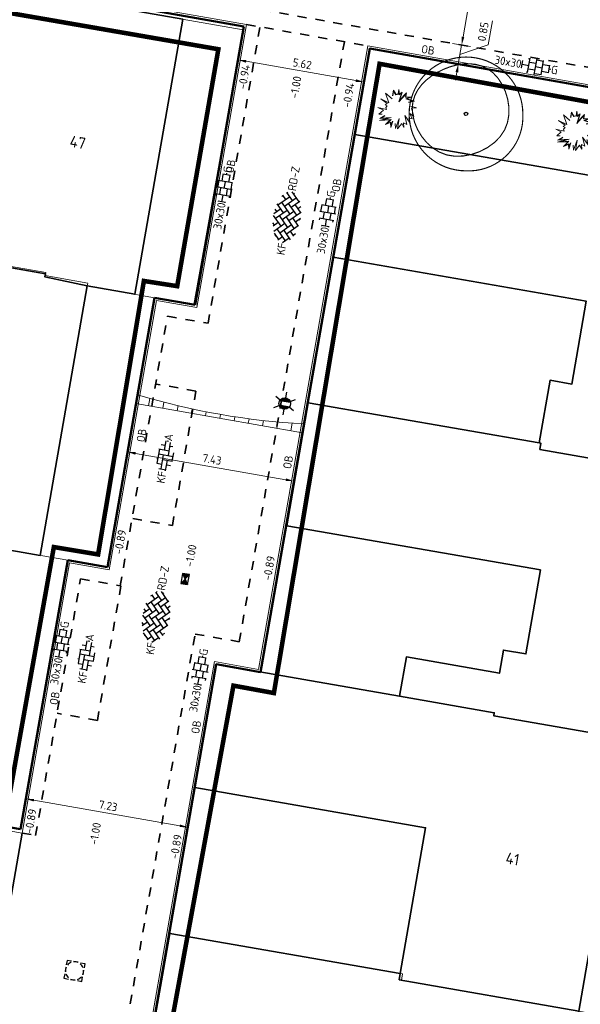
# Model space of a CAD drawing. Header units: metres. Extents: x 2514 to 227642, y 1683 to 852646.
# Tile 131 of 256: x 113781 to 113805, y 426273 to 426316. Entities that reach past the tile are written whole.
import ezdxf
from ezdxf.enums import TextEntityAlignment as Align
from ezdxf.lldxf.tags import DXFTag

# ---------------------------------------------------------------- set-up
doc = ezdxf.new("R2010")
doc.units = ezdxf.units.M
doc.linetypes.add('XX-CENTER', pattern=[8, 5, -1, 1, -1])
doc.linetypes.add('ZZ-HIDDEN-SO', pattern=[4, 2, -2])
doc.layers.get('Defpoints').update_dxf_attribs({"color": 244, "lineweight": 35})
for name, color, linetype, lineweight in [('B-WE-GR-BOOM-S', 252, 'Continuous', 25), ('B-WE-GR-HEESTER-S', 252, 'Continuous', 18), ('B-WE-IE-TERREINAFSCHEIDING_KUNSTMATIG_HEKWERK-G', 252, 'IE-TERREINAFSCHEIDING-KUNSTMATIG', 18), ('B-WE-KG-GRENS_PERCEEL-GV', 252, 'KG-PERCEEL', 18), ('B-WE-OG-BEBOUWING-GV', 4, 'Continuous', 35), ('B-WE-OG-BEBOUWING_HUISNUMMER-T25-200', 7, 'Continuous', 25), ('N-WE-IE-MEUBILAIR_WEGMEUBILAIR_LICHTMAST-S', 7, 'Continuous', 25), ('N-WE-KG-WERKGRENS-G', 7, 'XX-CENTER', 35), ('N-WE-RI-HWA_KOLK-S', 150, 'Continuous', 25), ('N-WE-RI-PUT-OPHOOGTEBRENGEN-S', 7, 'Continuous', 25), ('N-WE-VH-KANTOPSLUITING-T18', 1, 'Continuous', 18), ('N-WE-VH-KANTOPSLUITING_ACHTERKANTBAND-G', 1, 'Continuous', 50), ('N-WE-VH-KANTOPSLUITING_GELEIDEBAND-G', 2, 'Continuous', 35), ('N-WE-VH-KANTOPSLUITING_OPSLUITBAND_100X200-G', 1, 'Continuous', 18), ('N-WE-VH-M', 7, 'Continuous', 18), ('N-WE-VH-MATERIAALGRENS-G', 7, 'ZZ-HIDDEN-SO', 35), ('N-WE-VH-NAP-T18', 1, 'Continuous', 18), ('N-WE-VH-VERHARDING_BETONSTRAATSTEEN-S', 1, 'Continuous', 25), ('N-WE-VH-VERHARDING_STRAATBAKSTEEN-S', 1, 'Continuous', 5), ('N-WE-VH-VERHARDING_TEGEL-S', 1, 'Continuous', 25), ('N-WE-VH-VERKANTING-G', 252, 'Continuous', 5)]:
    doc.layers.add(name, color=color, linetype=linetype, lineweight=lineweight)
doc.styles.add('ISO', font='NLCS-ISO.ttf')
doc.styles.add('NLCS-ISO', font='NLCS-ISO.ttf', dxfattribs={"height": 1.8})
doc.styles.add('NLCS-ISO-M200-T18', font='NLCS-ISO.ttf', dxfattribs={"height": 0.36})
doc.styles.add('NLCS-ISO-M200-T25', font='NLCS-ISO.ttf', dxfattribs={"height": 0.5})
doc.styles.get("Standard").update_dxf_attribs({"font": 'romans'})
doc.linetypes.add('IE-TERREINAFSCHEIDING-KUNSTMATIG', pattern='A,4,[82,NLCS.SHX,S=0.75,R=90,X=0,Y=0],4,-2', length=10)
tags = doc.linetypes.add('KG-PERCEEL', pattern='A,5.5,-2,["P",Standard,S=1.8,R=0,X=-0.5,Y=-0.9],-2,5.5,-2,[5,NLCS.SHX,S=0.75,R=0,X=0,Y=0],-2', length=19).pattern_tags.tags
tags[6] = DXFTag(74, 10)
doc.dimstyles.new('NLCS-M200-T18-PIJL_L2_H1', dxfattribs={"dimscale": 0.2, "dimtxt": 2.5, "dimasz": 1.8, "dimexe": 2, "dimexo": 2, "dimgap": 0.7, "dimtad": 1, "dimzin": 0, "dimdsep": 46, "dimtxsty": 'NLCS-ISO-M200-T18', "dimcen": 0, "dimdle": 2, "dimclrd": 256, "dimclre": 256, "dimclrt": 1, "dimadec": 1, "dimazin": 0, "dimtfac": 1, "dimtdec": 3, "dimtofl": 0, "dimtmove": 0, "dimatfit": 3, "dimfxl": 2, "dimfxlon": 1, "dimtfillclr": 256, "dimtolj": 1, "dimtzin": 0, "dimlwd": -1, "dimlwe": -1, "dimarcsym": 0})

# ---------------------------------------------------------------- blocks, each defined once
blk = doc.blocks.new('SVH-BSS_KEIFORMAAT_KEPER-SO')
at = {"ltscale": 0.1}
for p, q in [((-2.48, 2.48), (-1.48, 1.48)), ((-2.23, 0.74), (-0.21, 2.76)), ((-2.23, 2.23), (-1.85, 2.61)), ((-0.74, 2.23), (1.48, 0)), ((0.22, 2.75), (1.48, 1.48)), ((0.74, 2.23), (1.2, 2.68)), ((0.74, 0.74), (2.45, 2.45)), ((2.23, 2.23), (4.45, 0)), ((-5.34, 0.88), (-4.45, 0)), ((-5.2, 0.74), (-4.03, 1.91)), ((-5.2, -0.74), (-2.97, 1.48)), ((-4.81, -1.84), (-2.97, 0)), ((-4.56, 1.6), (-4.45, 1.48)), ((-3.71, 0.74), (-1.48, -1.48)), ((-3.6, 2.11), (-1.48, 0)), ((-2.23, -0.74), (0, 1.48)), ((-2.23, -2.23), (0, 0)), ((-0.74, 0.74), (1.48, -1.48)), ((0.74, -0.74), (2.97, 1.48)), ((0.74, -2.23), (2.97, 0)), ((2.23, 0.74), (4.45, -1.48)), ((3.71, 0.74), (4.5, 1.53)), ((3.71, -0.74), (5.25, 0.79)), ((4.22, 1.72), (4.45, 1.48)), ((5.2, 0.74), (5.39, 0.55)), ((-5.73, -0.2), (-4.45, -1.48)), ((-3.89, -2.41), (-2.97, -1.48)), ((-3.71, -0.74), (-1.48, -2.97)), ((-1.59, -3.08), (0, -1.48)), ((-0.74, -0.74), (1.48, -2.97)), ((1.36, -3.09), (2.97, -1.48)), ((2.23, -0.74), (3.84, -2.36)), ((3.71, -2.23), (5.57, -0.37)), ((5.2, -0.74), (5.41, -0.95)), ((-3.71, -2.23), (-3.27, -2.67)), ((-0.74, -2.23), (0.21, -3.18)), ((-0.22, -3.19), (0, -2.97)), ((2.23, -2.23), (2.78, -2.78))]:
    blk.add_line(p, q, dxfattribs=at)
at = {"style": 'NLCS-ISO'}
blk.add_attdef('FORMAAT', text='', height=1.8, dxfattribs=at).set_placement((-5.83, -0.22), align=Align.MIDDLE_RIGHT)
blk.add_attdef('KLEUR', text='', height=1.8, dxfattribs=at).set_placement((5.82, -0.22), align=Align.MIDDLE_LEFT)
at = {"style": 'NLCS-ISO', "flags": 1}
blk.add_attdef('FUNCTIE', text='', height=1.8, dxfattribs=at).set_placement((0.12, -3.58), align=Align.MIDDLE_CENTER)
blk = doc.blocks.new('SVH-BSS_KEIFORMAAT_ELLEBOOG_KL-SO-flat-89')
at = {"layer": 'N-WE-VH-VERHARDING_BETONSTRAATSTEEN-S', "ltscale": 0.2}
for p, q in [((-0.177, 0.504), (0.005, 0.472)), ((-0.032, 0.265), (0.039, 0.667)), ((0.082, 0.672), (0.152, 0.659)), ((0.139, 0.022), (0.24, 0.598)), ((0.212, 0.436), (0.339, 0.413)), ((-0.348, -0.319), (-0.238, 0.302)), ((-0.284, 0.31), (0.175, 0.229)), ((-0.275, 0.095), (0.346, -0.014)), ((-0.177, -0.562), (-0.068, 0.058)), ((0.309, -0.221), (0.374, 0.144)), ((-0.373, -0.101), (-0.311, -0.112)), ((-0.361, -0.317), (-0.141, -0.355)), ((-0.104, -0.148), (0.316, -0.222)), ((0.021, -0.645), (0.102, -0.185)), ((0.066, -0.392), (0.231, -0.421)), ((-0.282, -0.544), (0.03, -0.599))]:
    blk.add_line(p, q, dxfattribs=at)
at = {"layer": 'N-WE-VH-VERHARDING_BETONSTRAATSTEEN-S', "style": 'NLCS-ISO'}
blk.add_attdef('KLEUR', text='', height=0.36, rotation=80.0136, dxfattribs=at).set_placement((0.118, 0.669), align=Align.MIDDLE_LEFT)
at = {"layer": 'N-WE-VH-VERHARDING_BETONSTRAATSTEEN-S', "style": 'NLCS-ISO', "flags": 1}
blk.add_attdef('FUNCTIE', text='', height=0.36, rotation=80.0136, dxfattribs=at).set_placement((0.71, -0.101), align=Align.MIDDLE_CENTER)
at = {"layer": 'N-WE-VH-VERHARDING_BETONSTRAATSTEEN-S', "style": 'NLCS-ISO'}
blk.add_attdef('FORMAAT', text='', height=0.36, rotation=80.0136, dxfattribs=at).set_placement((-0.118, -0.669), align=Align.MIDDLE_RIGHT)
blk = doc.blocks.new('SVH-BSS_KEIFORMAAT_ELLEBOOG_KL-SO-flat-90')
at = {"layer": 'N-WE-VH-VERHARDING_BETONSTRAATSTEEN-S', "ltscale": 0.2}
for p, q in [((-0.177, 0.504), (0.005, 0.472)), ((-0.032, 0.265), (0.039, 0.667)), ((0.082, 0.672), (0.152, 0.659)), ((0.139, 0.022), (0.24, 0.598)), ((0.212, 0.436), (0.339, 0.413)), ((-0.348, -0.319), (-0.238, 0.302)), ((-0.284, 0.31), (0.175, 0.229)), ((-0.275, 0.095), (0.346, -0.014)), ((-0.177, -0.562), (-0.068, 0.058)), ((0.309, -0.221), (0.374, 0.144)), ((-0.373, -0.101), (-0.311, -0.112)), ((-0.361, -0.317), (-0.141, -0.355)), ((-0.104, -0.148), (0.316, -0.222)), ((0.021, -0.645), (0.102, -0.185)), ((0.066, -0.392), (0.231, -0.421)), ((-0.282, -0.544), (0.03, -0.599))]:
    blk.add_line(p, q, dxfattribs=at)
at = {"layer": 'N-WE-VH-VERHARDING_BETONSTRAATSTEEN-S', "style": 'NLCS-ISO'}
blk.add_attdef('KLEUR', text='', height=0.36, rotation=80.0136, dxfattribs=at).set_placement((0.118, 0.669), align=Align.MIDDLE_LEFT)
at = {"layer": 'N-WE-VH-VERHARDING_BETONSTRAATSTEEN-S', "style": 'NLCS-ISO', "flags": 1}
blk.add_attdef('FUNCTIE', text='', height=0.36, rotation=80.0136, dxfattribs=at).set_placement((0.71, -0.101), align=Align.MIDDLE_CENTER)
at = {"layer": 'N-WE-VH-VERHARDING_BETONSTRAATSTEEN-S', "style": 'NLCS-ISO'}
blk.add_attdef('FORMAAT', text='', height=0.36, rotation=80.0136, dxfattribs=at).set_placement((-0.118, -0.669), align=Align.MIDDLE_RIGHT)
blk = doc.blocks.new('SRI-PUT_OPHOOGTEBRENGEN-SO-flat-40')
at = {"layer": 'N-WE-RI-PUT-OPHOOGTEBRENGEN-S', "lineweight": -3}
for points in [[(-0.126, 0.43), (-0.323, 0.464), (-0.358, 0.267)], [(-0.375, 0.169), (-0.409, -0.028)], [(0.169, 0.378), (-0.028, 0.413)], [(0.379, -0.166), (0.413, 0.031)], [(-0.426, -0.127), (-0.461, -0.324), (-0.263, -0.358)], [(-0.165, -0.375), (0.032, -0.41)], [(0.131, -0.427), (0.328, -0.461), (0.362, -0.264)]]:
    blk.add_lwpolyline(points, dxfattribs=at)
at = {"layer": 'N-WE-RI-PUT-OPHOOGTEBRENGEN-S'}
blk.add_lwpolyline([(0.268, 0.361), (0.465, 0.327), (0.431, 0.13)], dxfattribs=at)
at = {"layer": 'N-WE-RI-PUT-OPHOOGTEBRENGEN-S', "lineweight": -3, "ltscale": 0.2}
for start, end in [(155.121, 185.121), (110.121, 140.121), (65.1258, 95.1258), (20.1258, 50.1258), (335.1258, 5.1258), (200.121, 230.121), (245.121, 275.121), (290.1258, 320.1258)]:
    blk.add_arc((0.002, 0.002), 0.4, start, end, dxfattribs=at)
blk = doc.blocks.new('*D479')
at = {"layer": 'Defpoints', "color": 0, "transparency": 16777216}
for p in [(113780.775, 426280.479), (113788.13, 426280.58), (113787.895, 426279.242)]:
    blk.add_point(p, dxfattribs=at)
at = {"layer": 'N-WE-VH-M', "transparency": 16777216}
for p, q in [((113780.943, 426281.434), (113781.081, 426282.222)), ((113781.366, 426281.766), (113787.775, 426280.642)), ((113788.06, 426280.186), (113788.199, 426280.974))]:
    blk.add_line(p, q, dxfattribs=at)
for points in [[(113781.377, 426281.825), (113781.356, 426281.706), (113781.012, 426281.828)], [(113787.785, 426280.701), (113787.765, 426280.583), (113788.13, 426280.58)]]:
    blk.add_solid(points, dxfattribs=at)
at = {"layer": 'N-WE-VH-M', "color": 1, "transparency": 16777216, "insert": (113784.626, 426281.519), "char_height": 0.36, "attachment_point": 5, "rotation": 350.0559, "style": 'NLCS-ISO-M200-T18'}
blk.add_mtext('\\A1;7.23', dxfattribs=at)
blk = doc.blocks.new('*D480')
at = {"layer": 'Defpoints', "color": 0, "transparency": 16777216}
for p in [(113785.481, 426297.066), (113785.137, 426295.103), (113792.452, 426293.821)]:
    blk.add_point(p, dxfattribs=at)
at = {"layer": 'N-WE-VH-M', "transparency": 16777216}
for p, q in [((113785.412, 426296.672), (113785.55, 426297.46)), ((113792.441, 426295.845), (113785.836, 426297.004)), ((113792.726, 426295.389), (113792.865, 426296.177))]:
    blk.add_line(p, q, dxfattribs=at)
for points in [[(113785.846, 426297.063), (113785.825, 426296.944), (113785.481, 426297.066)], [(113792.451, 426295.905), (113792.431, 426295.786), (113792.796, 426295.783)]]:
    blk.add_solid(points, dxfattribs=at)
at = {"layer": 'N-WE-VH-M', "color": 1, "transparency": 16777216, "insert": (113789.194, 426296.74), "char_height": 0.36, "attachment_point": 5, "rotation": 350.0559, "style": 'NLCS-ISO-M200-T18'}
blk.add_mtext('\\A1;7.43', dxfattribs=at)
blk = doc.blocks.new('*D481')
at = {"layer": 'Defpoints', "color": 0, "transparency": 16777216}
for p in [(113790.595, 426315.76), (113796.128, 426314.79), (113790.337, 426314.29)]:
    blk.add_point(p, dxfattribs=at)
at = {"layer": 'N-WE-VH-M', "transparency": 16777216}
for p, q in [((113790.406, 426314.684), (113790.268, 426313.896)), ((113795.516, 426313.382), (113790.692, 426314.228)), ((113795.939, 426313.714), (113795.801, 426312.926))]:
    blk.add_line(p, q, dxfattribs=at)
for points in [[(113790.702, 426314.287), (113790.681, 426314.169), (113790.337, 426314.29)], [(113795.526, 426313.441), (113795.505, 426313.323), (113795.87, 426313.32)]]:
    blk.add_solid(points, dxfattribs=at)
at = {"layer": 'N-WE-VH-M', "color": 1, "transparency": 16777216, "insert": (113793.159, 426314.12), "char_height": 0.36, "attachment_point": 5, "rotation": 350.0559, "style": 'NLCS-ISO-M200-T18'}
blk.add_mtext('\\A1;5.62', dxfattribs=at)
blk = doc.blocks.new('*D482')
at = {"layer": 'Defpoints', "color": 0, "transparency": 16777216}
for p in [(113799.708, 426319.795), (113800.98, 426319.572), (113798.893, 426315.167)]:
    blk.add_point(p, dxfattribs=at)
at = {"layer": 'N-WE-VH-M', "transparency": 16777216}
for p, q in [((113800.586, 426319.641), (113801.374, 426319.503)), ((113800.23, 426315.298), (113800.918, 426319.218)), ((113799.774, 426315.012), (113800.562, 426314.874))]:
    blk.add_line(p, q, dxfattribs=at)
for points in [[(113800.858, 426319.228), (113800.977, 426319.207), (113800.98, 426319.572)], [(113800.171, 426315.308), (113800.289, 426315.287), (113800.168, 426314.943)]]:
    blk.add_solid(points, dxfattribs=at)
at = {"layer": 'N-WE-VH-M', "color": 1, "transparency": 16777216, "insert": (113800.259, 426317.313), "char_height": 0.36, "attachment_point": 5, "rotation": 80.0559, "style": 'NLCS-ISO-M200-T18'}
blk.add_mtext('\\A1;4.70', dxfattribs=at)
blk = doc.blocks.new('*D484')
at = {"layer": 'Defpoints', "color": 0, "transparency": 16777216}
for p in [(113798.893, 426315.167), (113798.745, 426314.329), (113800.021, 426314.106)]:
    blk.add_point(p, dxfattribs=at)
at = {"layer": 'N-WE-VH-M', "transparency": 16777216}
for p, q in [((113800.23, 426315.298), (113800.292, 426315.652)), ((113801.337, 426314.951), (113801.522, 426316.007)), ((113799.774, 426315.012), (113800.562, 426314.874)), ((113800.168, 426314.943), (113800.021, 426314.106)), ((113800.168, 426314.943), (113800.021, 426314.106)), ((113800.095, 426314.524), (113801.337, 426314.951)), ((113799.627, 426314.175), (113800.415, 426314.037)), ((113799.959, 426313.751), (113799.897, 426313.397))]:
    blk.add_line(p, q, dxfattribs=at)
for points in [[(113800.171, 426315.308), (113800.289, 426315.287), (113800.168, 426314.943)], [(113799.9, 426313.762), (113800.018, 426313.741), (113800.021, 426314.106)]]:
    blk.add_solid(points, dxfattribs=at)
at = {"layer": 'N-WE-VH-M', "color": 1, "transparency": 16777216, "insert": (113801.114, 426315.534), "char_height": 0.36, "attachment_point": 5, "rotation": 80.0559, "style": 'NLCS-ISO-M200-T18'}
blk.add_mtext('\\A1;0.85', dxfattribs=at)
blk = doc.blocks.new('N-SRI-KOLK_STRAAT_450X300-SO')
h = blk.add_hatch(color=256)
h.dxf.hatch_style = 1
h.paths.add_polyline_path([(0, 0.75), (-1.125, 1.5), (-1.125, 0)])
h.paths.add_polyline_path([(1.125, 1.5), (0, 0.75), (1.125, 0)])
for p, q in [((-1.125, 0), (1.125, 1.5)), ((1.125, 0), (-1.125, 1.5))]:
    blk.add_line(p, q)
at = {"flags": 128}
blk.add_lwpolyline([(-1.125, 0), (1.125, 0), (1.125, 1.5), (-1.125, 1.5)], close=True, dxfattribs=at)
blk = doc.blocks.new('SVH-TEGEL_300X300_DUN_HALFST_KL-SO')
for p, q in [((-3.08, 0.75), (-3, 0.75)), ((-3, -0.83), (-3, 0.83)), ((-3, 0), (-1.5, 0)), ((-1.84, 1.5), (-1.5, 1.5)), ((-1.5, -1.6), (-1.5, 1.6)), ((-1.5, 0.75), (0, 0.75)), ((0, -1.78), (0, 1.78)), ((0, 1.5), (1.5, 1.5)), ((0, 0), (1.5, 0)), ((1.5, -1.6), (1.5, 1.6)), ((1.5, 0.75), (3, 0.75)), ((3, -0.83), (3, 0.83)), ((3, 0), (3.39, 0)), ((-3.08, -0.75), (-3, -0.75)), ((-1.84, -1.5), (-1.5, -1.5)), ((-1.5, -0.75), (0, -0.75)), ((0, -1.5), (1.5, -1.5)), ((1.5, -0.75), (3, -0.75))]:
    blk.add_line(p, q)
at = {"style": 'NLCS-ISO'}
blk.add_attdef('FORMAAT', text='', height=1.8, dxfattribs=at).set_placement((-3.18, 0), align=Align.MIDDLE_RIGHT)
blk.add_attdef('KLEUR', text='', height=1.8, dxfattribs=at).set_placement((3.49, 0), align=Align.MIDDLE_LEFT)
at = {"style": 'NLCS-ISO', "flags": 1}
blk.add_attdef('FUNCTIE', text='', height=1.8, dxfattribs=at).set_placement((0.12, -3.58), align=Align.MIDDLE_CENTER)
blk = doc.blocks.new('N-SIE-WEG_LICHTMAST-SO')
h = blk.add_hatch(color=256)
h.paths.add_polyline_path([(1.16, 0.5, 0.658505), (-1.16, 0.5)])
h.paths.add_polyline_path([(-1.16, -0.5, 0.658505), (1.16, -0.5)])
at = {"flags": 128}
for points in [[(0, 1.27), (0, 2.53)], [(-2.19, 1.27), (-1.1, 0.63)], [(-1.16, 0.5), (1.16, 0.5)], [(1.1, 0.63), (2.19, 1.27)], [(-2.19, -1.27), (-1.1, -0.63)], [(-1.16, -0.5), (1.16, -0.5)], [(0, -1.27), (0, -2.53)], [(2.19, -1.27), (1.1, -0.63)]]:
    blk.add_lwpolyline(points, dxfattribs=at)
at = {"ltscale": 0.5}
blk.add_circle((0, 0), 1.27, dxfattribs=at)
at = {"style": 'NLCS-ISO'}
blk.add_attdef('TYPE', text='', height=1.8, dxfattribs=at).set_placement((0, 2.53), align=Align.BOTTOM_CENTER)
blk = doc.blocks.new('SGR-BOOM_03')
at = {"const_width": 0.1, "flags": 128}
blk.add_lwpolyline([(-5, 0, -0.414214), (0, 5, -0.414214), (5, 0, -0.443396), (0, -5, -0.414214)], format="xyb", close=True, dxfattribs=at)
at = {"const_width": 0.1}
blk.add_lwpolyline([(2.39, 3.603), (2.811, 3.145), (3.171, 2.595), (3.459, 1.977), (3.662, 1.31), (3.77, 0.617), (3.768, -0.082), (3.647, -0.765), (3.393, -1.411), (3, -2), (2.489, -2.519), (1.882, -2.959), (1.206, -3.309), (0.485, -3.559), (-0.255, -3.698), (-0.991, -3.716), (-1.696, -3.602), (-2.348, -3.352), (-2.938, -2.982), (-3.457, -2.515), (-3.898, -1.974), (-4.254, -1.381), (-4.516, -0.758), (-4.676, -0.129), (-4.729, 0.485), (-4.668, 1.063), (-4.502, 1.602), (-4.245, 2.1), (-3.906, 2.555), (-3.499, 2.966), (-3.035, 3.331), (-2.526, 3.648), (-1.984, 3.917), (-1.42, 4.135), (-0.844, 4.295), (-0.264, 4.389), (0.311, 4.41), (0.873, 4.349), (1.413, 4.2), (1.921, 3.953)], close=True, dxfattribs=at)
blk.add_circle((0, 0), 0.15)
blk = doc.blocks.new('SGR-HEESTER_06')
at = {"flags": 128}
for points in [[(-0.247, 0.404), (-0.57, 0.602), (-0.353, 0.199), (-0.738, 0.311), (-0.415, 0.156), (-0.502, 0.094), (-0.402, 0.063), (-0.458, -0.018), (-0.415, -0.105), (-0.8, -0.08), (-0.539, -0.161), (-0.707, -0.359), (-0.564, -0.335)], [(-0.247, 0.534), (-0.247, 0.776), (-0.104, 0.615), (-0.104, 0.615), (-0.018, 0.652), (-0.018, 0.857), (0.045, 0.652), (0.15, 0.758), (0.131, 0.652), (0.094, 0.391), (0.336, 0.77), (0.343, 0.59), (0.585, 0.609), (0.398, 0.503), (0.74, 0.46), (0.492, 0.36)], [(-0.232, 0.534), (-0.232, 0.736), (-0.109, 0.596), (-0.002, 0.642), (-0.002, 0.753), (0.037, 0.623), (0.127, 0.712), (0.116, 0.654), (0.069, 0.324), (0.323, 0.72), (0.328, 0.573), (0.517, 0.588), (0.351, 0.494), (0.679, 0.452), (0.486, 0.375)], [(0.628, 0.224), (0.876, 0.187), (0.672, 0.131), (0.827, -0.204), (0.628, -0.111), (0.771, -0.316), (0.628, -0.31), (0.715, -0.521), (0.423, -0.229), (0.591, -0.608), (0.423, -0.552), (0.479, -0.763), (0.355, -0.601), (0.206, -0.856), (0.212, -0.403), (0.125, -0.862), (0.069, -0.645)], [(-0.049, -0.564), (-0.092, -0.85), (-0.136, -0.645), (-0.34, -0.769), (-0.173, -0.533), (-0.626, -0.632), (-0.272, -0.459), (-0.638, -0.546), (-0.44, -0.378)], [(-0.064, -0.562), (-0.095, -0.764), (-0.125, -0.621), (-0.285, -0.718), (-0.137, -0.51), (-0.506, -0.59), (-0.143, -0.412), (-0.579, -0.516), (-0.43, -0.39)]]:
    blk.add_lwpolyline(points, dxfattribs=at)

msp = doc.modelspace()

# ---------------------------------------------------------------- hatches: boundary and pattern name
at = {"layer": 'N-WE-VH-VERKANTING-G', "ltscale": 0.2}
h = msp.add_hatch(dxfattribs=at)
h.set_pattern_fill('ANSI31', color=256, scale=0.2, angle=45)
h.set_pattern_definition([(80.05005, (113662.62477, 426390.9574), (-0.625449, 0.1097203), [])])
edge = h.paths.add_edge_path()
edge.add_line((113793.237, 426298.299), (113793.167, 426297.905))
edge.add_line((113793.167, 426297.905), (113785.849, 426299.188))
edge.add_line((113785.849, 426299.188), (113785.919, 426299.582))
edge.add_arc((113794.881, 426329.189), 30.934, 253.1587, 266.9531)

# ---------------------------------------------------------------- linework, layer by layer
at = {"layer": 'B-WE-IE-TERREINAFSCHEIDING_KUNSTMATIG_HEKWERK-G', "ltscale": 0.2}
for points in [[(113794.527, 426305.622), (113793.419, 426299.229)], [(113792.478, 426293.825), (113791.29, 426287.403)]]:
    msp.add_lwpolyline(points, dxfattribs=at)
at = {"layer": 'B-WE-KG-GRENS_PERCEEL-GV', "ltscale": 0.2}
for points in [[(113786.663, 426303.841), (113788.391, 426303.539), (113790.564, 426315.616), (113772.281, 426318.813), (113770.411, 426319.14), (113768.319, 426307.303), (113781.883, 426304.951), (113781.859, 426304.813), (113783.73, 426304.486), (113783.708, 426304.358)], [(113815.415, 426295.108), (113817.533, 426307.173), (113795.466, 426311.015), (113793.414, 426299.23), (113803.655, 426297.447), (113803.609, 426297.181)], [(113782.849, 426292.306), (113779.55, 426292.883), (113779.572, 426293.011), (113777.701, 426293.338), (113777.725, 426293.476), (113764.036, 426295.868), (113761.72, 426296.273), (113759.598, 426284.226), (113759.592, 426284.193), (113780.763, 426280.492)], [(113809.184, 426259.627), (113811.261, 426271.452), (113797.523, 426273.865), (113797.569, 426274.131), (113787.333, 426275.913), (113785.226, 426263.799)]]:
    msp.add_lwpolyline(points, close=True, dxfattribs=at)
for points in [[(113782.849, 426292.306), (113784.593, 426292.001), (113786.663, 426303.841)], [(113793.414, 426299.23), (113791.353, 426287.392)], [(113801.6, 426285.607), (113801.578, 426285.479), (113807.4, 426284.465), (113807.376, 426284.327), (113813.338, 426283.28), (113813.365, 426283.436), (113815.409, 426295.074), (113815.415, 426295.108)], [(113801.6, 426285.607), (113791.353, 426287.392), (113789.384, 426287.735), (113788.442, 426282.325), (113787.333, 426275.913)]]:
    msp.add_lwpolyline(points, dxfattribs=at)
at = {"layer": 'B-WE-OG-BEBOUWING-GV'}
for points in [[(113772.188, 426318.828), (113770.408, 426319.122), (113769.43, 426313.586), (113780.105, 426311.652), (113779.466, 426308.121), (113778.524, 426308.292), (113778.029, 426305.563), (113781.873, 426304.897), (113781.849, 426304.759), (113783.708, 426304.358), (113785.8, 426303.992), (113787.914, 426316.079), (113776.531, 426318.07), (113772.281, 426318.813)], [(113813.499, 426307.875), (113795.466, 426311.015), (113794.527, 426305.622), (113805.647, 426303.685), (113805.014, 426300.048), (113804.06, 426300.214), (113803.58, 426297.46), (113803.655, 426297.447), (113803.609, 426297.181), (113811.404, 426295.812)], [(113778.029, 426305.563), (113765.904, 426307.76), (113764.974, 426302.474), (113776.158, 426300.519), (113775.513, 426296.635), (113774.322, 426296.878), (113773.867, 426294.119), (113779.572, 426293.011), (113779.55, 426292.883), (113781.638, 426292.518), (113783.708, 426304.358), (113781.849, 426304.759), (113781.873, 426304.897)], [(113803.58, 426297.46), (113793.419, 426299.229), (113792.478, 426293.825), (113803.635, 426291.882), (113802.992, 426288.19), (113802.003, 426288.362), (113801.826, 426287.347), (113797.739, 426288.059), (113797.438, 426286.332), (113801.6, 426285.607), (113801.578, 426285.479), (113807.4, 426284.465), (113807.371, 426284.297), (113809.344, 426283.954), (113811.404, 426295.812), (113803.609, 426297.181), (113803.655, 426297.447)], [(113791.29, 426287.403), (113789.384, 426287.735), (113788.442, 426282.325), (113798.587, 426280.558), (113797.47, 426274.148), (113797.424, 426273.882), (113805.317, 426272.496), (113807.371, 426284.297), (113807.4, 426284.465), (113801.578, 426285.479), (113801.6, 426285.607), (113797.438, 426286.332)], [(113797.47, 426274.148), (113787.333, 426275.913), (113786.392, 426270.504), (113796.638, 426268.72), (113795.47, 426262.015), (113803.257, 426260.659), (113805.317, 426272.496), (113797.424, 426273.882)]]:
    msp.add_lwpolyline(points, close=True, dxfattribs=at)
at = {"layer": 'N-WE-KG-WERKGRENS-G', "ltscale": 0.5, "const_width": 0.2, "flags": 128}
for points in [[(113769.243, 426371.363), (113822.217, 426362.125), (113825.433, 426357.423), (113818.639, 426318.645), (113777.258, 426325.495), (113776.568, 426321.326), (113771.356, 426322.136), (113770.813, 426317.995), (113789.473, 426314.759), (113787.664, 426304.35), (113786.199, 426304.578), (113784.187, 426292.563), (113782.241, 426292.888), (113780.145, 426281.172), (113758.767, 426284.872), (113758.248, 426281.874), (113739.236, 426285.165), (113737.657, 426287.601), (113767.699, 426369.298)], [(113796.56, 426314.119), (113817.428, 426310.308), (113808.544, 426260.62), (113786.07, 426264.638), (113790.136, 426286.8), (113791.915, 426286.474)]]:
    msp.add_lwpolyline(points, close=True, dxfattribs=at)
at = {"layer": 'N-WE-VH-KANTOPSLUITING_ACHTERKANTBAND-G', "ltscale": 0.2}
for p, q in [((113790.596, 426315.764), (113776.789, 426318.196)), ((113788.45, 426303.528), (113790.596, 426315.764)), ((113784.593, 426291.999), (113786.669, 426303.84)), ((113786.669, 426303.84), (113788.45, 426303.528)), ((113780.777, 426280.49), (113782.849, 426292.305)), ((113782.849, 426292.305), (113784.593, 426291.999)), ((113759.592, 426284.193), (113780.777, 426280.49))]:
    msp.add_line(p, q, dxfattribs=at)
msp.add_lwpolyline([(113786.457, 426271.04), (113789.384, 426287.737), (113791.325, 426287.397), (113796.128, 426314.79), (113818.263, 426310.893), (113809.213, 426259.604)], dxfattribs=at)
at = {"layer": 'N-WE-VH-KANTOPSLUITING_GELEIDEBAND-G', "ltscale": 0.2}
msp.add_lwpolyline([(113738.634, 426284.609), (113759.038, 426281.032), (113780.315, 426277.286), (113780.85, 426280.325)], dxfattribs=at)
at = {"layer": 'N-WE-VH-KANTOPSLUITING_OPSLUITBAND_100X200-G', "ltscale": 0.2}
for p, q in [((113790.711, 426315.846), (113776.905, 426318.277)), ((113788.531, 426303.412), (113790.711, 426315.846)), ((113784.674, 426291.883), (113786.75, 426303.724)), ((113786.75, 426303.724), (113788.531, 426303.412)), ((113780.85, 426280.325), (113782.93, 426292.189)), ((113782.93, 426292.189), (113784.674, 426291.883)), ((113759.714, 426284.019), (113780.85, 426280.325))]:
    msp.add_line(p, q, dxfattribs=at)
msp.add_lwpolyline([(113786.359, 426271.057), (113789.303, 426287.853), (113791.244, 426287.513), (113796.047, 426314.906), (113818.379, 426310.974), (113809.294, 426259.489)], dxfattribs=at)
at = {"layer": 'N-WE-VH-MATERIAALGRENS-G', "ltscale": 0.2}
msp.add_line((113818.557, 426311.704), (113777.773, 426318.885), dxfattribs=at)
for points in [[(113780.85, 426280.325), (113781.441, 426280.221), (113783.417, 426291.494), (113785.161, 426291.189), (113787.237, 426303.03), (113789.019, 426302.717), (113791.302, 426315.742)], [(113790.711, 426315.846), (113796.047, 426314.906)], [(113785.324, 426271.239), (113788.45, 426289.068), (113790.391, 426288.728), (113795.013, 426315.088)], [(113785.708, 426294.138), (113787.452, 426293.833), (113788.488, 426299.743), (113786.744, 426300.048)], [(113785.161, 426291.189), (113785.19, 426291.183), (113784.154, 426285.274), (113782.381, 426285.584)]]:
    msp.add_lwpolyline(points, dxfattribs=at)
at = {"layer": 'N-WE-VH-VERKANTING-G', "ltscale": 0.2, "flags": 128}
msp.add_lwpolyline([(113793.237, 426298.299), (113793.167, 426297.905), (113785.849, 426299.188), (113785.919, 426299.582, 0.060262)], format="xyb", close=True, dxfattribs=at)

# ---------------------------------------------------------------- block references
at = {"layer": 'B-WE-GR-BOOM-S', "xscale": 0.4999999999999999, "yscale": 0.4999999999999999, "zscale": 0.4999999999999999, "rotation": 359.9385337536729}
msp.add_blockref('SGR-BOOM_03', (113800.36, 426311.916), dxfattribs=at)
at = {"layer": 'B-WE-GR-HEESTER-S', "ltscale": 0.2, "rotation": 350.405430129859}
for p in [(113797.285, 426312.147), (113805.107, 426311.194)]:
    msp.add_blockref('SGR-HEESTER_06', p, dxfattribs=at)
at = {"layer": 'N-WE-IE-MEUBILAIR_WEGMEUBILAIR_LICHTMAST-S', "xscale": 0.2, "yscale": 0.2, "zscale": 0.2, "rotation": 350.1566500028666}
msp.add_blockref('N-SIE-WEG_LICHTMAST-SO', (113792.391, 426299.193), dxfattribs=at)
at = {"layer": 'N-WE-RI-HWA_KOLK-S', "ltscale": 0.2, "xscale": 0.2, "yscale": 0.2, "zscale": 0.2, "rotation": 259.7988972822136}
msp.add_blockref('N-SRI-KOLK_STRAAT_450X300-SO', (113787.864, 426291.512), dxfattribs=at)
at = {"layer": 'N-WE-RI-PUT-OPHOOGTEBRENGEN-S', "ltscale": 0.2}
msp.add_blockref('SRI-PUT_OPHOOGTEBRENGEN-SO-flat-40', (113783.145, 426274.266), dxfattribs=at)
at = {"layer": 'N-WE-VH-VERHARDING_BETONSTRAATSTEEN-S', "xscale": 0.2, "yscale": 0.2, "zscale": 0.2, "rotation": 80.01356215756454}
for p in [(113792.451, 426307.403), (113786.704, 426289.848)]:
    msp.add_blockref('SVH-BSS_KEIFORMAAT_KEPER-SO', p, dxfattribs=at).add_auto_attribs({'FORMAAT': 'KF', 'KLEUR': 'RD-Z'})
at = {"layer": 'N-WE-VH-VERHARDING_STRAATBAKSTEEN-S', "ltscale": 0.2}
for name, p in [('SVH-BSS_KEIFORMAAT_ELLEBOOG_KL-SO-flat-90', (113787.135, 426296.886)), ('SVH-BSS_KEIFORMAAT_ELLEBOOG_KL-SO-flat-89', (113783.668, 426288.095))]:
    msp.add_blockref(name, p, dxfattribs=at).add_auto_attribs({'FORMAAT': 'KF', 'KLEUR': 'A'})
at = {"layer": 'N-WE-VH-VERHARDING_TEGEL-S', "xscale": 0.2, "yscale": 0.2, "zscale": 0.2}
for p, rotation in [((113803.42, 426313.995), 350.013562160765), ((113789.734, 426308.645), 80), ((113794.281, 426307.572), 80), ((113782.565, 426288.647), 80), ((113788.676, 426287.444), 80)]:
    msp.add_blockref('SVH-TEGEL_300X300_DUN_HALFST_KL-SO', p, dxfattribs=dict(at, rotation=rotation)).add_auto_attribs({'FORMAAT': '30x30', 'KLEUR': 'G'})

# ---------------------------------------------------------------- texts
at = {"layer": 'B-WE-OG-BEBOUWING_HUISNUMMER-T25-200', "style": 'NLCS-ISO-M200-T25'}
for s, p in [('47', (113783.293, 426310.668)), ('41', (113802.408, 426279.189))]:
    msp.add_text(s, height=0.5, rotation=350, dxfattribs=at).set_placement(p, align=Align.MIDDLE)
at = {"layer": 'N-WE-VH-KANTOPSLUITING-T18', "style": 'NLCS-ISO-M200-T18'}
for rotation, p in [(350.05, (113798.369, 426314.604)), (80.1086, (113790.134, 426309.298)), (80.1086, (113794.797, 426308.466)), (80.1086, (113786.225, 426297.473)), (80.1086, (113792.664, 426296.299)), (80.1086, (113782.403, 426285.926)), (80.1086, (113788.623, 426284.659))]:
    msp.add_text('OB', height=0.36, rotation=rotation, dxfattribs=at).set_placement(p)
at = {"layer": 'N-WE-VH-NAP-T18', "style": 'ISO'}
for s, p in [('-0.94', (113790.687, 426312.978)), ('-1.00', (113792.965, 426312.579)), ('-0.94', (113795.275, 426312.174)), ('-0.89', (113785.24, 426292.545)), ('-1.00', (113788.353, 426291.998)), ('-0.89', (113791.784, 426291.397)), ('-0.89', (113781.302, 426280.284)), ('-1.00', (113784.152, 426279.785)), ('-0.89', (113787.695, 426279.163))]:
    msp.add_text(s, height=0.36, rotation=80.1086, dxfattribs=at).set_placement(p)

# ---------------------------------------------------------------- dimensions: what is measured, and where the dimension line sits
at = {"layer": 'N-WE-VH-M'}
for base, p1, p2, angle, picture, middle in [((113800.98, 426319.572), (113798.893, 426315.167), (113799.708, 426319.795), 80.0559, '*D482', (113800.259, 426317.313)), ((113790.337, 426314.29), (113796.128, 426314.79), (113790.595, 426315.76), 350.0559, '*D481', (113793.159, 426314.12)), ((113785.481, 426297.066), (113792.452, 426293.821), (113785.137, 426295.103), 350.0559, '*D480', (113789.194, 426296.74)), ((113788.13, 426280.58), (113780.775, 426280.479), (113787.895, 426279.242), 350.0559, '*D479', (113784.626, 426281.519))]:
    dim = msp.add_linear_dim(base=base, p1=p1, p2=p2, angle=angle, dimstyle='NLCS-M200-T18-PIJL_L2_H1', override={"dimclrt": 1}, dxfattribs=at)
    dim.commit()
    dim.dimension.update_dxf_attribs({"geometry": picture, "text_midpoint": middle})
dim = msp.add_linear_dim(base=(113800.021, 426314.106), p1=(113798.893, 426315.167), p2=(113798.745, 426314.329), angle=80.0559, dimstyle='NLCS-M200-T18-PIJL_L2_H1', override={"dimclrt": 1, "dimtofl": 1, "dimtmove": 1}, dxfattribs=at)
dim.commit()
dim.dimension.update_dxf_attribs({"geometry": '*D484', "text_midpoint": (113801.361, 426315.089), "dimtype": 160})

doc.saveas('drawing.dxf')
